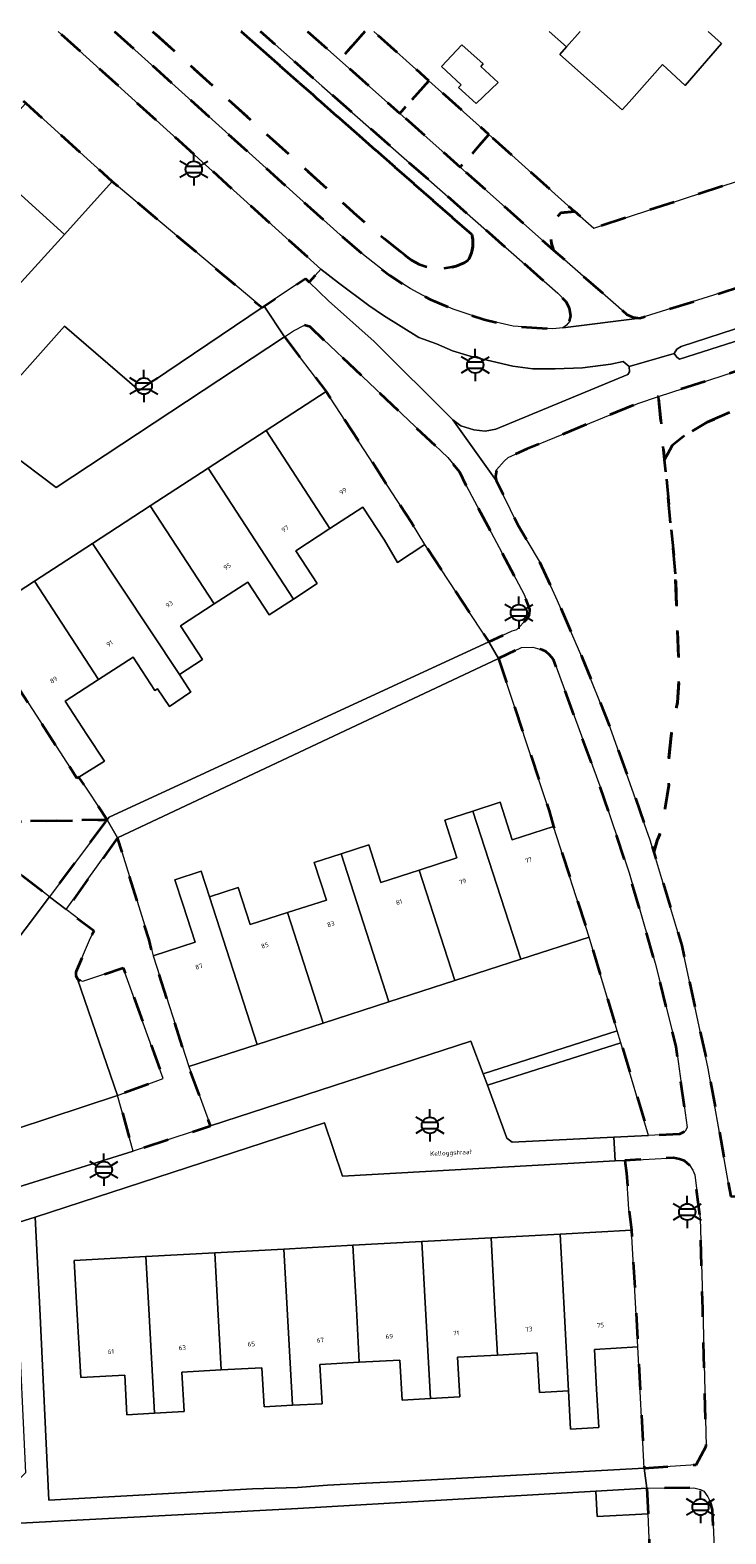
# Model space of a CAD drawing. Extents: x 105780 to 185197, y 477999 to 525027.
# Tile 112 of 256: x 106588 to 106642, y 479982 to 480100. Entities that reach past the tile are written whole.
import ezdxf
from ezdxf.enums import TextEntityAlignment as Align

# ---------------------------------------------------------------- set-up
doc = ezdxf.new("R2010")
doc.units = 0
doc.linetypes.add('XX-HIDDEN', pattern=[4, 2, -2])
for name, color, linetype, lineweight in [('B-GV-GR-MATERIAALGRENS-G', 252, 'XX-HIDDEN', 35), ('B-RO-IE-MEUBILAIR_WEGMEUBILAIR-S', 252, 'Continuous', 25), ('B-XX-KG-KADASTRAAL_BEBOUWING-G', 252, 'Continuous', 20), ('B1-WE-GR-BEPLANTING_CULTUUR_ROOS-GV', 90, 'Continuous', 18), ('B1-WE-OG-BEBOUWING-T18', 7, 'Continuous', 18), ('B1-WE-OG-TERREIN_ERF-GV', 252, 'Continuous', 18), ('B1-WE-OG-TOPOGRAFIE-T18', 10, 'Continuous', 18), ('B1-WE-VH-VERHARDING_ASFALT-GV', 252, 'Continuous', 18), ('B1-WE-VH-VERHARDING_BETONSTRAATSTEEN-GV', 252, 'Continuous', 18), ('B1-WE-VH-VERHARDING_OPEN-GV', 252, 'Continuous', 18), ('B1-WE-VH-VERHARDING_TEGEL-GV', 252, 'Continuous', 18)]:
    doc.layers.add(name, color=color, linetype=linetype, lineweight=lineweight)
doc.styles.add('NLCS-ISO', font='NLCS-ISO.ttf')
doc.styles.add('NLCS-ISO-M200-T18', font='NLCS-ISO.ttf', dxfattribs={"height": 0.36})

# ---------------------------------------------------------------- blocks, each defined once
blk = doc.blocks.new('B-SIE-WEG_LICHTMAST-SO')
at = {"ltscale": 0.1}
for p, q in [((0, 1.27), (0, 2.53)), ((-1.1, 0.63), (-2.19, 1.27)), ((1.1, 0.63), (2.19, 1.27)), ((-1.1, -0.63), (-2.19, -1.27)), ((0, -1.27), (0, -2.53)), ((1.1, -0.63), (2.19, -1.27))]:
    blk.add_line(p, q, dxfattribs=at)
at = {"flags": 128}
for points in [[(-1.16, 0.5), (1.16, 0.5)], [(-1.16, -0.5), (1.16, -0.5)]]:
    blk.add_lwpolyline(points, dxfattribs=at)
at = {"ltscale": 0.1}
blk.add_circle((0, 0), 1.27, dxfattribs=at)
at = {"style": 'NLCS-ISO'}
blk.add_attdef('TYPE', text='', height=1.8, dxfattribs=at).set_placement((0, 2.53), align=Align.BOTTOM_CENTER)

msp = doc.modelspace()

# ---------------------------------------------------------------- linework, layer by layer
at = {"layer": 'B-GV-GR-MATERIAALGRENS-G', "flags": 128}
for points in [[(106581.39, 480100.013), (106587.481, 480094.404), (106594.263, 480088.274), (106605.987, 480078.393), (106606.156, 480078.507), (106609.379, 480080.681), (106609.683, 480080.39), (106610.583, 480081.409), (106590.032, 480100.013)], [(106594.431, 480100.013), (106612.098, 480084.093), (106613.945, 480082.516), (106615.982, 480080.9), (106617.588, 480079.88), (106619.183, 480079.028), (106620.957, 480078.272), (106623.377, 480077.46), (106625.659, 480076.925), (106628.763, 480076.717), (106629.534, 480076.804), (106629.822, 480077.027), (106630.057, 480077.296), (106630.161, 480077.742), (106630.052, 480078.343), (106629.798, 480078.848), (106629.144, 480079.512), (106610.668, 480095.762), (106605.874, 480100.013)], [(106617.143, 480082.532), (106615.216, 480084.06), (106613.417, 480085.597), (106597.419, 480100.013)], [(106597.419, 480100.013), (106613.417, 480085.597), (106615.216, 480084.06), (106617.143, 480082.532)], [(106604.366, 480100.013), (106610.006, 480095.012), (106622.408, 480084.104)], [(106622.408, 480084.104), (106610.006, 480095.012), (106604.366, 480100.013)], [(106609.556, 480100.013), (106612.065, 480097.783), (106613.323, 480099.205), (106614.038, 480100.013)], [(106614.038, 480100.013), (106613.323, 480099.205), (106612.065, 480097.783), (106616.775, 480093.597), (106619.04, 480096.158), (106614.733, 480100.013)], [(106668.654, 480096.627), (106631.968, 480084.601), (106630.471, 480085.905), (106630.443, 480085.929), (106629.386, 480085.808), (106629.05, 480085.448), (106628.914, 480085.303), (106628.563, 480084.03), (106628.656, 480083.411), (106628.813, 480082.897), (106634.559, 480077.86), (106635.031, 480077.639), (106635.56, 480077.558), (106641.327, 480079.357), (106689.67, 480095.152), (106693.181, 480096.137), (106696.162, 480096.731), (106698.914, 480097.208), (106704.663, 480097.824), (106706.755, 480097.833), (106709.292, 480097.772), (106710.947, 480097.662), (106711.327, 480098.368), (106711.367, 480098.776), (106711.272, 480099.175), (106711.013, 480099.747), (106710.808, 480100.013)]]:
    msp.add_lwpolyline(points, dxfattribs=at)
for points in [[(106619.04, 480096.158), (106616.775, 480093.597), (106621.503, 480089.394), (106622.827, 480090.891), (106623.755, 480091.941)], [(106623.755, 480091.941), (106622.827, 480090.891), (106621.503, 480089.394), (106628.813, 480082.897), (106628.656, 480083.411), (106628.563, 480084.03), (106628.914, 480085.303), (106629.05, 480085.448), (106629.386, 480085.808), (106630.443, 480085.929)], [(106644.489, 480068.635), (106657.102, 480069.509), (106666.578, 480070.165), (106663.07, 480079.878), (106637.025, 480071.42), (106637.326, 480068.295), (106637.505, 480066.482), (106638.103, 480067.604), (106639, 480068.307), (106639.059, 480068.343), (106640.849, 480069.414), (106642.946, 480070.335), (106644.394, 480070.751)], [(106607.743, 480076.1), (106611.018, 480071.828), (106617.693, 480061.562), (106618.737, 480059.844), (106623.737, 480052.218), (106625.551, 480053.046), (106625.914, 480053.172), (106626.734, 480054.006), (106626.928, 480054.373), (106626.968, 480054.781), (106626.517, 480055.932), (106621.978, 480064.465), (106621.485, 480065.495), (106620.527, 480066.644), (106609.76, 480076.875), (106609.311, 480077.013), (106608.447, 480076.565)], [(106638.358, 480057.559), (106637.505, 480066.482), (106637.326, 480068.295), (106637.025, 480071.42), (106635.411, 480070.896), (106626.744, 480067.327), (106625.271, 480066.651), (106624.935, 480066.375), (106624.359, 480065.677), (106624.275, 480065.181), (106624.332, 480064.847), (106626.022, 480061.385), (106627.705, 480058.53), (106629.117, 480055.436), (106631.041, 480051.045), (106633.245, 480045.524), (106636.387, 480036.692), (106636.664, 480035.764), (106636.929, 480036.662), (106637.277, 480037.496), (106637.831, 480040.961), (106637.84, 480043.038), (106638.017, 480044.874), (106638.513, 480047.474), (106638.645, 480049.475)], [(106644.489, 480068.635), (106644.394, 480070.751), (106642.946, 480070.335), (106640.849, 480069.414), (106639.059, 480068.343), (106639, 480068.307), (106638.103, 480067.604), (106637.505, 480066.482), (106638.358, 480057.559), (106638.645, 480049.475), (106638.513, 480047.474), (106638.017, 480044.874), (106637.84, 480043.038), (106637.831, 480040.961), (106637.277, 480037.496), (106636.929, 480036.662), (106636.664, 480035.764), (106638.846, 480028.454), (106640.93, 480018.806), (106642.693, 480008.795), (106644.433, 480008.886), (106645.77, 480008.956), (106645.368, 480015.478), (106645.072, 480020.297), (106644.979, 480021.801), (106644.59, 480028.125), (106646.587, 480028.228), (106645.568, 480044.769)], [(106583.465, 480053.914), (106582.92, 480055.303), (106580.992, 480056.966), (106578.894, 480054.865), (106583.933, 480047.142), (106586.453, 480041.468), (106586.925, 480038.158), (106593.869, 480038.291), (106591.646, 480041.638), (106591.498, 480041.542), (106590.164, 480043.611)], [(106624.495, 480050.926), (106628.479, 480038.984), (106628.808, 480037.751), (106631.602, 480029.098), (106633.799, 480021.771), (106634.085, 480020.818), (106636.256, 480013.58), (106638.699, 480013.705), (106639.124, 480013.903), (106639.274, 480014.184), (106638.414, 480020.523), (106636.781, 480027.062), (106634.724, 480034.129), (106632.447, 480040.944), (106628.81, 480050.84), (106628.498, 480051.206), (106628.21, 480051.457), (106627.93, 480051.606), (106627.19, 480051.809), (106626.314, 480051.782)], [(106593.869, 480038.291), (106586.925, 480038.158), (106586.453, 480035.636), (106585.949, 480034.883), (106589.346, 480032.268)], [(106594.674, 480036.886), (106590.66, 480031.256), (106592.831, 480029.584), (106592.548, 480029.041), (106591.4, 480026.345), (106591.401, 480026.092), (106591.538, 480025.814), (106591.782, 480025.702), (106591.922, 480025.638), (106595.123, 480026.703), (106598.238, 480018.021), (106594.665, 480016.711), (106595.894, 480012.355), (106601.942, 480014.324), (106600.252, 480018.973), (106597.454, 480027.637), (106597.145, 480028.899)], [(106634.406, 480011.621), (106634.536, 480010.621), (106634.708, 480007.799), (106634.924, 480006.161), (106635.259, 480000), (106635.421, 479997.011), (106635.905, 479987.529), (106639.98, 479987.794), (106640.759, 479989.233), (106640.495, 480000), (106640.305, 480007.063), (106639.867, 480010.477), (106639.723, 480010.855), (106639.478, 480011.226), (106639.065, 480011.586), (106638.683, 480011.729), (106638.204, 480011.831)], [(106636.107, 479985.955), (106636.223, 479983.958), (106636.405, 479979.444), (106636.553, 479977.39), (106637.216, 479965.245), (106637.544, 479960.257), (106640.4, 479960.423), (106641.137, 479960.761), (106641.898, 479961.708), (106642.203, 479962.928), (106641.255, 479984.253), (106641.074, 479984.915), (106640.896, 479985.291), (106640.579, 479985.725), (106640.316, 479985.859), (106639.801, 479985.992)]]:
    msp.add_lwpolyline(points, close=True, dxfattribs=at)
for points in [[(106622.408, 480084.104, -0.2157808), (106622.101, 480082.069)], [(106622.101, 480082.069, 0.2157808), (106622.408, 480084.104)], [(106622.101, 480082.069, -0.3362304), (106617.143, 480082.532)], [(106617.143, 480082.532, 0.3362304), (106622.101, 480082.069)]]:
    msp.add_lwpolyline(points, format="xyb", dxfattribs=at)
at = {"layer": 'B-XX-KG-KADASTRAAL_BEBOUWING-G', "flags": 128}
for points in [[(106628.47, 480100.013), (106629.83, 480098.81), (106630.894, 480100.013)], [(106630.894, 480100.013), (106629.83, 480098.81), (106629.3, 480098.211), (106634.199, 480093.878), (106634.729, 480094.477), (106637.347, 480097.436), (106639.115, 480095.78), (106641.96, 480099.083), (106640.912, 480100.013)]]:
    msp.add_lwpolyline(points, dxfattribs=at)
for points in [[(106624.478, 480096.02), (106623.126, 480097.261), (106623.314, 480097.476), (106621.641, 480098.965), (106620.036, 480097.267), (106621.57, 480095.837), (106621.382, 480095.621), (106622.752, 480094.365)], [(106587.481, 480094.404), (106585.229, 480091.913), (106582.933, 480093.988), (106581.429, 480092.325), (106590.508, 480084.119), (106594.263, 480088.274)], [(106581.429, 480092.325), (106579.899, 480090.632), (106582.208, 480088.545), (106580.117, 480086.232), (106586.887, 480080.113), (106590.508, 480084.119)], [(106606.314, 480068.77), (106611.306, 480061.091), (106613.887, 480062.769), (106615.569, 480060.182), (106616.605, 480058.425), (106618.737, 480059.844), (106617.693, 480061.562), (106611.018, 480071.828)], [(106606.314, 480068.77), (106601.777, 480065.82), (106608.439, 480055.574), (106610.299, 480056.784), (106608.63, 480059.351), (106611.306, 480061.091)], [(106601.777, 480065.82), (106597.241, 480062.871), (106602.237, 480055.187), (106604.87, 480056.899), (106606.536, 480054.337), (106608.439, 480055.574)], [(106597.241, 480062.871), (106592.705, 480059.922), (106599.523, 480049.668), (106601.316, 480050.833), (106599.6, 480053.473), (106602.237, 480055.187)], [(106592.705, 480059.922), (106588.169, 480056.972), (106593.183, 480049.26), (106595.885, 480051.017), (106597.583, 480048.406), (106597.802, 480048.548), (106598.74, 480047.161), (106600.312, 480048.223), (106600.405, 480048.286), (106599.523, 480049.668)], [(106588.169, 480056.972), (106583.465, 480053.914), (106590.164, 480043.611), (106591.498, 480041.542), (106591.646, 480041.638), (106593.65, 480042.889), (106592.264, 480044.976), (106590.58, 480047.567), (106593.183, 480049.26)], [(106628.808, 480037.751), (106625.581, 480036.709), (106624.628, 480039.661), (106622.503, 480038.975), (106626.251, 480027.37), (106631.602, 480029.098)], [(106622.503, 480038.975), (106620.296, 480038.262), (106621.25, 480035.31), (106618.294, 480034.355), (106621.089, 480025.703), (106626.251, 480027.37)], [(106618.294, 480034.355), (106615.296, 480033.387), (106614.347, 480036.325), (106612.184, 480035.627), (106615.928, 480024.036), (106621.089, 480025.703)], [(106612.184, 480035.627), (106610.079, 480034.948), (106611.028, 480032.008), (106607.972, 480031.021), (106610.766, 480022.369), (106615.928, 480024.036)], [(106601.869, 480032.264), (106601.223, 480034.265), (106599.157, 480033.598), (106599.803, 480031.597), (106600.739, 480028.698), (106597.454, 480027.637), (106600.252, 480018.973), (106605.604, 480020.701)], [(106607.972, 480031.021), (106605.063, 480030.081), (106604.123, 480032.992), (106601.869, 480032.264), (106605.604, 480020.701), (106610.766, 480022.369)], [(106618.511, 480005.269), (106613.107, 480004.975), (106613.377, 480000), (106613.605, 479995.811), (106616.781, 479995.983), (106616.951, 479992.858), (106619.179, 479992.979), (106618.797, 480000)], [(106623.916, 480005.563), (106618.511, 480005.269), (106618.797, 480000), (106619.179, 479992.979), (106621.469, 479993.104), (106621.301, 479996.203), (106624.415, 479996.372), (106624.218, 480000)], [(106629.32, 480005.856), (106623.916, 480005.563), (106624.218, 480000), (106624.415, 479996.372), (106627.542, 479996.542), (106627.71, 479993.459), (106629.987, 479993.583), (106629.638, 480000)], [(106634.924, 480006.161), (106629.32, 480005.856), (106629.638, 480000), (106629.987, 479993.583), (106630.15, 479990.588), (106632.351, 479990.706), (106632.188, 479993.702), (106632.018, 479996.826), (106635.421, 479997.011), (106635.259, 480000)], [(106596.894, 480004.095), (106591.29, 480003.79), (106591.496, 480000), (106591.788, 479994.614), (106595.238, 479994.801), (106595.406, 479991.704), (106597.561, 479991.821), (106597.117, 480000)], [(106602.298, 480004.388), (106596.894, 480004.095), (106597.117, 480000), (106597.561, 479991.821), (106599.883, 479991.947), (106599.715, 479995.043), (106602.797, 479995.211), (106602.537, 480000)], [(106607.703, 480004.682), (106602.298, 480004.388), (106602.537, 480000), (106602.797, 479995.211), (106605.979, 479995.384), (106606.146, 479992.322), (106608.368, 479992.443), (106607.957, 480000)], [(106613.107, 480004.975), (106607.703, 480004.682), (106607.957, 480000), (106608.368, 479992.443), (106610.685, 479992.569), (106610.518, 479995.643), (106613.605, 479995.811), (106613.377, 480000)], [(106636.107, 479985.955), (106632.114, 479985.724), (106632.229, 479983.727), (106636.223, 479983.958)]]:
    msp.add_lwpolyline(points, close=True, dxfattribs=at)
at = {"layer": 'B1-WE-GR-BEPLANTING_CULTUUR_ROOS-GV', "flags": 128}
msp.add_lwpolyline([(106634.085, 480020.818), (106623.631, 480017.501), (106625.166, 480013.362), (106625.577, 480013.036), (106633.527, 480013.441), (106636.256, 480013.58)], close=True, dxfattribs=at)
at = {"layer": 'B1-WE-OG-TERREIN_ERF-GV', "flags": 128}
for points in [[(106614.733, 480100.013), (106619.04, 480096.158), (106623.755, 480091.941), (106630.443, 480085.929), (106630.471, 480085.905), (106631.968, 480084.601), (106668.654, 480096.627), (106667.927, 480098.874), (106671.776, 480100.121), (106672.52, 480097.874), (106673.792, 480098.264), (106673.278, 480100.013)], [(106640.912, 480100.013), (106641.96, 480099.083), (106639.115, 480095.78), (106637.347, 480097.436), (106634.729, 480094.477), (106634.199, 480093.878), (106629.3, 480098.211), (106629.83, 480098.81), (106628.47, 480100.013)], [(106636.405, 479979.444), (106636.223, 479983.958), (106632.229, 479983.727), (106632.114, 479985.724), (106608.799, 479984.375), (106585.552, 479983.142), (106574.157, 479972.084)]]:
    msp.add_lwpolyline(points, dxfattribs=at)
for points in [[(106624.478, 480096.02), (106622.752, 480094.365), (106621.382, 480095.621), (106621.57, 480095.837), (106620.036, 480097.267), (106621.641, 480098.965), (106623.314, 480097.476), (106623.126, 480097.261)], [(106594.263, 480088.274), (106590.508, 480084.119), (106586.887, 480080.113), (106583.266, 480076.107), (106579.646, 480072.101), (106576.025, 480068.095), (106572.27, 480063.941), (106576.122, 480060.748), (106590.525, 480076.949), (106596.361, 480071.899), (106605.987, 480078.393)], [(106597.241, 480062.871), (106601.777, 480065.82), (106606.314, 480068.77), (106611.018, 480071.828), (106607.743, 480076.1), (106589.878, 480064.31), (106586.139, 480067.124), (106578.828, 480058.834), (106580.992, 480056.966), (106582.92, 480055.303), (106583.465, 480053.914), (106588.169, 480056.972), (106592.705, 480059.922)], [(106623.737, 480052.218), (106618.737, 480059.844), (106616.605, 480058.425), (106615.569, 480060.182), (106613.887, 480062.769), (106611.306, 480061.091), (106608.63, 480059.351), (106610.299, 480056.784), (106608.439, 480055.574), (106606.536, 480054.337), (106604.87, 480056.899), (106602.237, 480055.187), (106599.6, 480053.473), (106601.316, 480050.833), (106599.523, 480049.668), (106600.405, 480048.286), (106600.312, 480048.223), (106598.74, 480047.161), (106597.802, 480048.548), (106597.583, 480048.406), (106595.885, 480051.017), (106593.183, 480049.26), (106590.58, 480047.567), (106592.264, 480044.976), (106593.65, 480042.889), (106591.646, 480041.638), (106593.869, 480038.291), (106594.023, 480038.496)], [(106614.347, 480036.325), (106615.296, 480033.387), (106618.294, 480034.355), (106621.25, 480035.31), (106620.296, 480038.262), (106622.503, 480038.975), (106624.628, 480039.661), (106625.581, 480036.709), (106628.808, 480037.751), (106628.479, 480038.984), (106624.495, 480050.926), (106594.674, 480036.886), (106597.145, 480028.899), (106597.454, 480027.637), (106600.739, 480028.698), (106599.803, 480031.597), (106599.157, 480033.598), (106601.223, 480034.265), (106601.869, 480032.264), (106604.123, 480032.992), (106605.063, 480030.081), (106607.972, 480031.021), (106611.028, 480032.008), (106610.079, 480034.948), (106612.184, 480035.627)], [(106623.294, 480018.41), (106633.799, 480021.771), (106631.602, 480029.098), (106626.251, 480027.37), (106621.089, 480025.703), (106615.928, 480024.036), (106610.766, 480022.369), (106605.604, 480020.701), (106600.252, 480018.973), (106601.942, 480014.324), (106622.346, 480020.967)], [(106634.536, 480010.621), (106634.406, 480011.621), (106633.63, 480011.578), (106612.287, 480010.397), (106610.886, 480014.554), (106588.226, 480007.187), (106588.592, 480000), (106589.305, 479985.023), (106605.253, 479985.893), (106608.769, 479986.016), (106611.111, 479986.184), (106614.12, 479986.341), (106616.893, 479986.485), (106635.905, 479987.529), (106635.421, 479997.011), (106632.018, 479996.826), (106632.188, 479993.702), (106632.351, 479990.706), (106630.15, 479990.588), (106629.987, 479993.583), (106627.71, 479993.459), (106627.542, 479996.542), (106624.415, 479996.372), (106621.301, 479996.203), (106621.469, 479993.104), (106619.179, 479992.979), (106616.951, 479992.858), (106616.781, 479995.983), (106613.605, 479995.811), (106610.518, 479995.643), (106610.685, 479992.569), (106608.368, 479992.443), (106606.146, 479992.322), (106605.979, 479995.384), (106602.797, 479995.211), (106599.715, 479995.043), (106599.883, 479991.947), (106597.561, 479991.821), (106595.406, 479991.704), (106595.238, 479994.801), (106591.788, 479994.614), (106591.496, 480000), (106591.29, 480003.79), (106596.894, 480004.095), (106602.298, 480004.388), (106607.703, 480004.682), (106613.107, 480004.975), (106618.511, 480005.269), (106623.916, 480005.563), (106629.32, 480005.856), (106634.924, 480006.161), (106634.708, 480007.799)]]:
    msp.add_lwpolyline(points, close=True, dxfattribs=at)
at = {"layer": 'B1-WE-VH-VERHARDING_ASFALT-GV', "flags": 128}
for points in [[(106590.032, 480100.013), (106610.583, 480081.409), (106611.97, 480080.32), (106614.354, 480078.559), (106615.505, 480077.778), (106618.274, 480076.061), (106619.66, 480075.549), (106620.914, 480074.994), (106622.293, 480074.583), (106625.637, 480073.817), (106627.189, 480073.604), (106628.945, 480073.59), (106631.083, 480073.687), (106633.309, 480073.959), (106634.274, 480074.16), (106634.739, 480073.787), (106638.248, 480074.806), (106638.478, 480075.142), (106638.818, 480075.351), (106662.019, 480082.878)], [(106689.67, 480095.152), (106641.327, 480079.357), (106635.56, 480077.558), (106629.534, 480076.804), (106628.763, 480076.717), (106625.659, 480076.925), (106623.377, 480077.46), (106620.957, 480078.272), (106619.183, 480079.028), (106617.588, 480079.88), (106615.982, 480080.9), (106613.945, 480082.516), (106612.098, 480084.093), (106594.431, 480100.013)], [(106605.874, 480100.013), (106610.668, 480095.762), (106629.144, 480079.512), (106629.798, 480078.848), (106630.052, 480078.343), (106630.161, 480077.742), (106630.057, 480077.296), (106629.822, 480077.027), (106629.534, 480076.804), (106635.56, 480077.558), (106635.031, 480077.639), (106634.559, 480077.86), (106628.813, 480082.897), (106621.503, 480089.394), (106616.775, 480093.597), (106612.065, 480097.783), (106609.556, 480100.013)], [(106642.693, 480008.795), (106640.93, 480018.806), (106638.846, 480028.454), (106636.664, 480035.764), (106636.387, 480036.692), (106633.245, 480045.524), (106631.041, 480051.045), (106629.117, 480055.436), (106627.705, 480058.53), (106626.022, 480061.385), (106624.332, 480064.847), (106620.93, 480069.61), (106614.768, 480075.735), (106611.204, 480078.933), (106609.683, 480080.39), (106609.379, 480080.681), (106606.156, 480078.507), (106607.743, 480076.1), (106608.447, 480076.565), (106609.311, 480077.013), (106609.76, 480076.875), (106620.527, 480066.644), (106621.485, 480065.495), (106621.978, 480064.465), (106626.517, 480055.932), (106626.968, 480054.781), (106626.928, 480054.373), (106626.734, 480054.006), (106625.914, 480053.172), (106625.551, 480053.046), (106623.737, 480052.218), (106624.495, 480050.926), (106626.314, 480051.782), (106627.19, 480051.809), (106627.93, 480051.606), (106628.21, 480051.457), (106628.498, 480051.206), (106628.81, 480050.84), (106632.447, 480040.944), (106634.724, 480034.129), (106636.781, 480027.062), (106638.414, 480020.523), (106639.274, 480014.184), (106639.124, 480013.903), (106638.699, 480013.705), (106636.256, 480013.58), (106633.527, 480013.441), (106633.63, 480011.578), (106634.406, 480011.621), (106638.204, 480011.831), (106638.683, 480011.729), (106639.065, 480011.586), (106639.478, 480011.226), (106639.723, 480010.855), (106639.867, 480010.477), (106640.305, 480007.063), (106640.495, 480000), (106640.759, 479989.233), (106639.98, 479987.794), (106635.905, 479987.529), (106636.107, 479985.955), (106639.801, 479985.992), (106640.316, 479985.859), (106640.579, 479985.725), (106640.896, 479985.291), (106641.074, 479984.915), (106641.255, 479984.253), (106642.203, 479962.928)], [(106645.97, 480076.672), (106638.684, 480074.363), (106638.455, 480074.499), (106638.248, 480074.806), (106634.739, 480073.787), (106634.751, 480073.366), (106634.631, 480073.155), (106624.307, 480068.88), (106623.458, 480068.704), (106622.573, 480068.811), (106621.555, 480069.13), (106620.93, 480069.61), (106624.332, 480064.847), (106624.275, 480065.181), (106624.359, 480065.677), (106624.935, 480066.375), (106625.271, 480066.651), (106626.744, 480067.327), (106635.411, 480070.896), (106637.025, 480071.42), (106663.07, 480079.878)]]:
    msp.add_lwpolyline(points, dxfattribs=at)
at = {"layer": 'B1-WE-VH-VERHARDING_BETONSTRAATSTEEN-GV', "flags": 128}
for points in [[(106589.346, 480032.268), (106585.949, 480034.883), (106580.12, 480027.152), (106574.354, 480019.503), (106577.798, 480016.965)], [(106595.123, 480026.703), (106591.922, 480025.638), (106591.782, 480025.702), (106591.538, 480025.814), (106594.665, 480016.711), (106598.238, 480018.021)], [(106594.665, 480016.711), (106581.361, 480012.315), (106581.721, 480012.275), (106581.809, 480012.265), (106582.177, 480011.983), (106582.343, 480011.775), (106583.408, 480008.573), (106583.565, 480008.5), (106595.894, 480012.355)], [(106635.905, 479987.529), (106616.893, 479986.485), (106614.12, 479986.341), (106611.111, 479986.184), (106608.769, 479986.016), (106605.253, 479985.893), (106589.305, 479985.023), (106588.592, 480000), (106588.226, 480007.187), (106586.552, 480006.642), (106586.709, 480003.314), (106586.865, 480000), (106587.469, 479987.159), (106584.477, 479984.245), (106560.996, 479961.376), (106562.264, 479960.433), (106572.729, 479970.811), (106574.157, 479972.084), (106585.552, 479983.142), (106608.799, 479984.375), (106632.114, 479985.724), (106636.107, 479985.955)]]:
    msp.add_lwpolyline(points, close=True, dxfattribs=at)
for points in [[(106581.361, 480012.315), (106594.665, 480016.711), (106591.538, 480025.814), (106591.401, 480026.092), (106591.4, 480026.345), (106592.548, 480029.041), (106592.831, 480029.584), (106590.66, 480031.256), (106589.346, 480032.268), (106577.798, 480016.965)], [(106586.552, 480006.642), (106588.226, 480007.187), (106610.886, 480014.554), (106612.287, 480010.397), (106633.63, 480011.578), (106633.527, 480013.441), (106625.577, 480013.036), (106625.166, 480013.362), (106623.631, 480017.501), (106623.294, 480018.41), (106622.346, 480020.967), (106601.942, 480014.324), (106595.894, 480012.355), (106583.565, 480008.5)]]:
    msp.add_lwpolyline(points, dxfattribs=at)
at = {"layer": 'B1-WE-VH-VERHARDING_OPEN-GV', "flags": 128}
for points in [[(106664.332, 480082.632), (106663.795, 480083.068), (106663.419, 480083.143), (106662.964, 480083.129), (106662.019, 480082.878), (106638.818, 480075.351), (106638.478, 480075.142), (106638.248, 480074.806), (106638.455, 480074.499), (106638.684, 480074.363), (106645.97, 480076.672), (106657.623, 480080.515)], [(106610.583, 480081.409), (106609.683, 480080.39), (106611.204, 480078.933), (106614.768, 480075.735), (106620.93, 480069.61), (106621.555, 480069.13), (106622.573, 480068.811), (106623.458, 480068.704), (106624.307, 480068.88), (106634.631, 480073.155), (106634.751, 480073.366), (106634.739, 480073.787), (106634.274, 480074.16), (106633.309, 480073.959), (106631.083, 480073.687), (106628.945, 480073.59), (106627.189, 480073.604), (106625.637, 480073.817), (106622.293, 480074.583), (106620.914, 480074.994), (106619.66, 480075.549), (106618.274, 480076.061), (106615.505, 480077.778), (106614.354, 480078.559), (106611.97, 480080.32)]]:
    msp.add_lwpolyline(points, close=True, dxfattribs=at)
at = {"layer": 'B1-WE-VH-VERHARDING_TEGEL-GV', "flags": 128}
for points in [[(106607.743, 480076.1), (106606.156, 480078.507), (106605.987, 480078.393), (106596.361, 480071.899), (106590.525, 480076.949), (106576.122, 480060.748), (106573.449, 480057.741), (106569.87, 480060.921), (106568.493, 480059.34), (106568.521, 480059.165), (106579.476, 480049.175), (106580.856, 480050.942), (106575.898, 480055.512), (106578.828, 480058.834), (106586.139, 480067.124), (106589.878, 480064.31)], [(106624.495, 480050.926), (106623.737, 480052.218), (106594.023, 480038.496), (106593.869, 480038.291), (106594.674, 480036.886)], [(106594.674, 480036.886), (106593.869, 480038.291), (106589.346, 480032.268), (106590.66, 480031.256)], [(106634.085, 480020.818), (106633.799, 480021.771), (106623.294, 480018.41), (106623.631, 480017.501)]]:
    msp.add_lwpolyline(points, close=True, dxfattribs=at)

# ---------------------------------------------------------------- block references
at = {"layer": 'B-RO-IE-MEUBILAIR_WEGMEUBILAIR-S', "xscale": 0.5, "yscale": 0.5, "zscale": 0.5}
for p in [(106600.642, 480089.218), (106622.684, 480073.906), (106596.734, 480072.246), (106626.099, 480054.507), (106619.128, 480014.369), (106593.605, 480010.886), (106639.282, 480007.584), (106640.319, 479984.476)]:
    msp.add_blockref('B-SIE-WEG_LICHTMAST-SO', p, dxfattribs=at)

# ---------------------------------------------------------------- texts
at = {"layer": 'B1-WE-OG-BEBOUWING-T18', "style": 'NLCS-ISO-M200-T18'}
for s, rotation, p in [('99', 33.1, (106612.33, 480064.024)), ('97', 33.1, (106607.794, 480061.074)), ('95', 33.1, (106603.262, 480058.12)), ('93', 33.1, (106598.724, 480055.171)), ('91', 33.1, (106594.05, 480052.09)), ('89', 33.1, (106589.671, 480049.243)), ('77', 17.9, (106626.858, 480035.124)), ('79', 17.9, (106621.696, 480033.457)), ('81', 17.9, (106616.714, 480031.848)), ('83', 17.9, (106611.373, 480030.122)), ('85', 17.9, (106606.212, 480028.455)), ('87', 17.9, (106601.046, 480026.8)), ('69', 3.1, (106615.955, 479997.841)), ('71', 3.1, (106621.174, 479998.099)), ('73', 4.6, (106626.884, 479998.41)), ('75', 4.6, (106632.488, 479998.715)), ('61', 3.1, (106594.152, 479996.645)), ('63', 3.1, (106599.743, 479996.948)), ('65', 3.1, (106605.148, 479997.242)), ('67', 3.1, (106610.551, 479997.548))]:
    msp.add_text(s, height=0.36, rotation=rotation, dxfattribs=at).set_placement(p, align=Align.MIDDLE)
at = {"layer": 'B1-WE-OG-TOPOGRAFIE-T18', "style": 'NLCS-ISO-M200-T18'}
msp.add_text('Kelloggstraat', height=0.36, rotation=2.8, dxfattribs=at).set_placement((106620.79, 480012.168), align=Align.MIDDLE)

doc.saveas('drawing.dxf')
